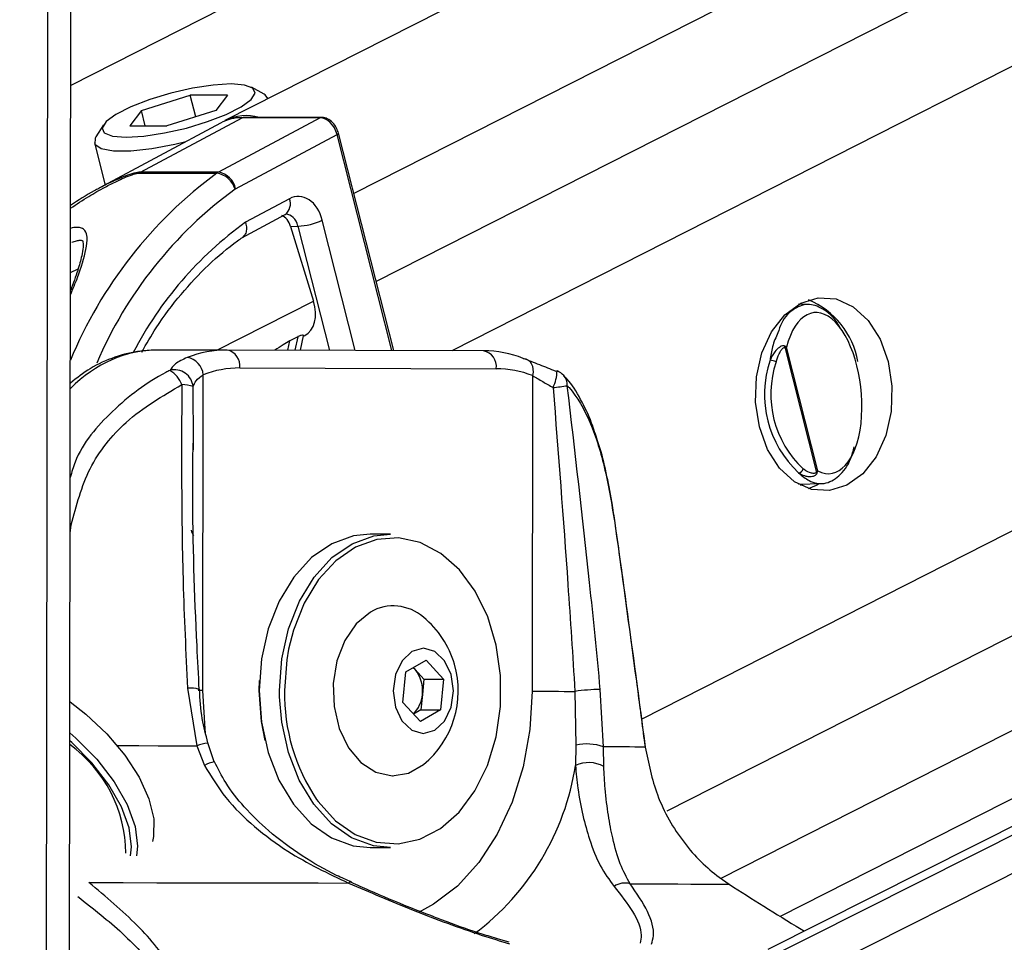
# Model space of a CAD drawing. Header units: millimetres. Extents: x 10 to 13239, y 20 to 10604.
# Tile 12 of 130: x 2422 to 2477, y 2969 to 3021. Entities that reach past the tile are written whole.
import ezdxf

# ---------------------------------------------------------------- set-up
doc = ezdxf.new("R2010")
doc.units = ezdxf.units.MM
doc.layers.add('COMPONENT_GEOMETRY', color=7, linetype='Continuous')
doc.styles.add('SLDTEXTSTYLE0', font='TXT', dxfattribs={"width": 0.75})
doc.dimstyles.new('SLDDIMSTYLE1', dxfattribs={"dimtxt": 75, "dimasz": 3.302, "dimexe": 0, "dimexo": 0.0625, "dimgap": 18.75, "dimtad": 0, "dimtih": 1, "dimtoh": 1, "dimdec": 1, "dimrnd": 1e-09, "dimzin": 12, "dimdsep": 46, "dimtxsty": 'SLDTEXTSTYLE0', "dimsah": 1, "dimcen": 0.09, "dimadec": 0, "dimazin": 3, "dimtfac": 1, "dimtdec": 1, "dimtofl": 0, "dimtmove": 0, "dimatfit": 3, "dimfxl": 1, "dimfrac": 2, "dimtolj": 1, "dimtzin": 12, "dimarcsym": 0})

# ---------------------------------------------------------------- blocks, each defined once
blk = doc.blocks.new('_D_5')
at = {"layer": 'COMPONENT_GEOMETRY', "color": 7}
for p, q in [((3876.961, 3780.567), (440.927, 3780.567)), ((444.102, 3780.567), (444.102, 2437.572)), ((294.05, 2422.338), (271.198, 2422.338)), ((271.198, 2422.338), (271.198, 2303.276)), ((594.154, 2422.338), (617.006, 2422.338)), ((617.006, 2422.338), (617.006, 2303.276)), ((271.198, 2303.276), (294.05, 2303.276)), ((617.006, 2303.276), (594.154, 2303.276)), ((444.102, 848.067), (444.102, 2191.062)), ((3787.574, 848.067), (440.927, 848.067))]:
    blk.add_line(p, q, dxfattribs=at)
for points in [[(444.102, 3780.567), (443.594, 3777.265), (444.61, 3777.265)], [(444.102, 848.067), (444.61, 851.369), (443.594, 851.369)]]:
    blk.add_solid(points, dxfattribs=at)
at = {"layer": 'COMPONENT_GEOMETRY', "color": 7, "char_height": 75, "attachment_point": 1, "style": 'SLDTEXTSTYLE0'}
for s, insert in [('9\'7.45"', (294.05, 2399.956)), ('2932.5mm', (197.956, 2287.742))]:
    blk.add_mtext(s, dxfattribs=dict(at, insert=insert))

msp = doc.modelspace()

# ---------------------------------------------------------------- linework, layer by layer
at = {"color": 8, "linetype": 'Continuous', "lineweight": 25}
for p, q in [((2593.758, 3102.657), (2424.727, 3016.839)), ((2620.832, 3102.336), (2440.53, 3010.795)), ((2631.5, 3102.209), (2441.777, 3005.884)), ((2643.047, 3102.072), (2446.003, 3002.031)), ((2692.969, 3101.48), (2456.597, 2981.471)), ((2704.246, 3101.346), (2457.994, 2976.321)), ((2714.423, 3101.226), (2461.014, 2972.567)), ((2461.698, 2965.005), (2731.928, 3101.018)), ((2462.026, 2967.321), (2727.751, 3101.068)), ((2424.634, 2947.589), (2424.835, 3097.175)), ((2423.345, 2945.196), (2423.541, 3090.876)), ((2442.655, 3002.04), (2439.595, 3014.095)), ((2440.612, 3002.045), (2438.766, 3009.318)), ((2437.406, 3008.98), (2439.165, 3002.049)), ((2424.713, 3006.396), (2425.142, 3006.607)), ((2432.891, 3002.065), (2438.28, 3004.801)), ((2436.848, 3002.055), (2436.957, 3002.583)), ((2437.397, 3002.806), (2437.242, 3002.054)), ((2431.572, 2996.873), (2431.558, 3000.024)), ((2424.76, 2992.312), (2424.694, 2992.323)), ((2424.694, 2991.854), (2424.76, 2992.312)), ((2436.385, 2982.703), (2436.38, 2983.062))]:
    msp.add_line(p, q, dxfattribs=at)
at = {"color": 7, "linetype": 'Continuous', "lineweight": 25}
for p, q in [((2605.954, 3102.512), (2433.331, 3014.87)), ((2726.812, 3101.079), (2463.637, 2968.616)), ((2464.339, 2970.464), (2721.719, 3101.139)), ((2424.657, 2964.295), (2424.835, 3097.175)), ((2435.516, 3016.345), (2434.818, 3016.733)), ((2428.672, 3015.433), (2431.402, 3016.292)), ((2433.477, 3016.292), (2431.402, 3016.292)), ((2431.709, 3015.082), (2431.402, 3016.292)), ((2433.477, 3016.292), (2432.823, 3015.433)), ((2435.739, 3016.093), (2435.738, 3016.098)), ((2428.672, 3015.433), (2428.018, 3014.574)), ((2428.891, 3014.574), (2428.672, 3015.433)), ((2432.823, 3015.433), (2430.094, 3014.574)), ((2438.721, 3015.054), (2434.38, 3015.054)), ((2426.551, 3014.634), (2426.122, 3013.96)), ((2433.08, 3014.736), (2426.278, 3011.08)), ((2428.018, 3014.574), (2430.094, 3014.574)), ((2428.63, 3011.994), (2434.305, 3015.035)), ((2438.646, 3015.035), (2432.97, 3011.994)), ((2438.646, 3015.035), (2434.305, 3015.035)), ((2433.927, 3011.059), (2439.595, 3014.095)), ((2442.753, 3002.039), (2439.674, 3014.169)), ((2426.045, 3013.638), (2426.644, 3011.277)), ((2428.541, 3011.94), (2432.882, 3011.94)), ((2432.97, 3011.994), (2428.63, 3011.994)), ((2436.934, 3010.512), (2434.479, 3009.197)), ((2434.273, 3008.331), (2436.699, 3009.631)), ((2437, 3008.967), (2437.406, 3008.98)), ((2437, 3008.967), (2438.28, 3004.801)), ((2465.92, 3004.608), (2465.356, 3004.622)), ((2437.397, 3002.806), (2436.957, 3002.583)), ((2437.555, 3002.054), (2437.723, 3002.866)), ((2437.718, 3002.84), (2437.793, 3002.878)), ((2433.454, 3002.065), (2429.559, 3002.065)), ((2447.772, 3002.026), (2433.454, 3002.065)), ((2464.584, 3002.218), (2466.355, 2995.241)), ((2466.432, 2995.334), (2464.681, 3002.232)), ((2434.16, 3001.065), (2448.478, 3001.026)), ((2432.102, 2983.07), (2432.126, 3000.687)), ((2450.511, 3000.638), (2450.487, 2983.021)), ((2431.573, 2996.49), (2431.572, 2996.873)), ((2465.356, 2994.582), (2466.631, 2994.614)), ((2465.463, 2994.525), (2465.587, 2994.588)), ((2442.567, 2991.795), (2441.436, 2991.795)), ((2442.73, 2987.795), (2442.709, 2987.795)), ((2443.436, 2984.104), (2444.569, 2984.762)), ((2443.951, 2984.233), (2443.84, 2984.338)), ((2443.849, 2984.344), (2443.951, 2984.233)), ((2444.569, 2984.762), (2445.539, 2983.704)), ((2443.273, 2982.387), (2443.436, 2984.104)), ((2443.951, 2984.233), (2444.435, 2983.704)), ((2431.246, 2983.186), (2431.757, 2979.981)), ((2435.249, 2983.062), (2435.263, 2983.631)), ((2444.435, 2983.704), (2444.354, 2982.845)), ((2444.435, 2983.704), (2445.539, 2983.704)), ((2445.539, 2983.704), (2445.375, 2981.987)), ((2444.354, 2982.845), (2444.272, 2981.987)), ((2452.872, 2983.017), (2452.928, 2980.012)), ((2454.462, 2979.92), (2454.287, 2983.124)), ((2444.242, 2981.329), (2443.273, 2982.387)), ((2444.272, 2981.987), (2443.859, 2981.747)), ((2445.375, 2981.987), (2444.242, 2981.329)), ((2444.272, 2981.987), (2445.375, 2981.987)), ((2431.757, 2979.981), (2432.192, 2978.886)), ((2432.361, 2980.13), (2432.361, 2980.13)), ((2432.741, 2979.085), (2432.385, 2980.139)), ((2452.928, 2980.012), (2452.899, 2978.885)), ((2454.484, 2978.826), (2454.462, 2979.92)), ((2442.709, 2978.295), (2442.73, 2978.295)), ((2441.436, 2974.295), (2442.567, 2974.295)), ((2460.913, 2972.637), (2461.475, 2972.248)), ((2449.195, 2969.011), (2448.599, 2969.192))]:
    msp.add_line(p, q, dxfattribs=at)
at = {"color": 7, "linetype": 'Continuous', "lineweight": 25, "flags": 128}
for points in [[(2433.676, 3016.919), (2432.681, 3016.859), (2431.529, 3016.683), (2430.314, 3016.406), (2429.134, 3016.05), (2428.085, 3015.644), (2427.252, 3015.221), (2426.701, 3014.815), (2426.479, 3014.459), (2426.602, 3014.182), (2427.062, 3014.006), (2427.82, 3013.946), (2428.815, 3014.006), (2429.967, 3014.182), (2431.182, 3014.459), (2432.362, 3014.815), (2433.411, 3015.221), (2434.244, 3015.644), (2434.795, 3016.05), (2435.017, 3016.406), (2434.893, 3016.683), (2434.434, 3016.859), (2433.676, 3016.919)], [(2435.738, 3016.098), (2435.571, 3016.311), (2435.516, 3016.345)], [(2434.38, 3015.054), (2434.346, 3015.05), (2434.305, 3015.035)], [(2426.122, 3013.96), (2426.084, 3013.894), (2426.079, 3013.557), (2426.431, 3013.318), (2427.113, 3013.194), (2428.076, 3013.194), (2429.248, 3013.318), (2430.541, 3013.557), (2431.159, 3013.703)], [(2468.053, 2994.52), (2467.079, 2994.221), (2466.084, 2994.288), (2465.134, 2994.718), (2464.296, 2995.481), (2463.626, 2996.524), (2463.169, 2997.777), (2462.958, 2999.155), (2463.006, 3000.563), (2463.31, 3001.906), (2463.849, 3003.091), (2464.587, 3004.039), (2465.473, 3004.684), (2466.447, 3004.983), (2467.443, 3004.916), (2468.392, 3004.486), (2469.23, 3003.723), (2469.901, 3002.68), (2470.357, 3001.427), (2470.568, 3000.049), (2470.52, 2998.641), (2470.217, 2997.298), (2469.677, 2996.113), (2468.939, 2995.165), (2468.053, 2994.52)], [(2449.99, 3001.603), (2450.124, 3001.584), (2450.246, 3001.529), (2450.351, 3001.44), (2450.435, 3001.32), (2450.495, 3001.174), (2450.528, 3001.007), (2450.533, 3000.826), (2450.511, 3000.638)], [(2451.817, 3000.872), (2451.859, 3000.904), (2451.87, 3000.903)], [(2465.915, 2994.337), (2466.356, 2994.52), (2466.524, 2994.611)], [(2455.139, 2992.259), (2455.138, 2992.249), (2455.124, 2992.23)], [(2441.436, 2991.795), (2440.511, 2991.697), (2439.298, 2991.256), (2438.173, 2990.48), (2437.182, 2989.399), (2436.364, 2988.058), (2435.755, 2986.511), (2435.378, 2984.823), (2435.249, 2983.062)], [(2436.38, 2983.062), (2436.509, 2984.823), (2436.886, 2986.511), (2437.496, 2988.058), (2438.313, 2989.399), (2439.305, 2990.48), (2440.429, 2991.256), (2441.642, 2991.697), (2442.567, 2991.795)], [(2438.452, 2976.974), (2438.535, 2976.86), (2439.501, 2975.798), (2440.598, 2975.033), (2441.782, 2974.596), (2443.003, 2974.505), (2444.213, 2974.764), (2445.361, 2975.362), (2446.4, 2976.274), (2447.288, 2977.464), (2447.989, 2978.882), (2448.474, 2980.47), (2448.722, 2982.164), (2448.725, 2983.894), (2448.481, 2985.589), (2448, 2987.18), (2447.303, 2988.602), (2446.418, 2989.796), (2445.382, 2990.714), (2444.235, 2991.318), (2443.026, 2991.583), (2441.805, 2991.499), (2440.62, 2991.069), (2439.52, 2990.31), (2438.552, 2989.253), (2437.753, 2987.943), (2437.157, 2986.432), (2436.89, 2985.367)], [(2441.453, 2987.439), (2440.662, 2986.789), (2440.025, 2985.861), (2439.588, 2984.725), (2439.384, 2983.464), (2439.429, 2982.172), (2439.718, 2980.944), (2440.23, 2979.873), (2440.928, 2979.037), (2441.76, 2978.498), (2442.663, 2978.296), (2443.572, 2978.447), (2444.416, 2978.938)], [(2443.767, 2985.242), (2443.222, 2984.729), (2442.856, 2983.96), (2442.726, 2983.052), (2442.852, 2982.143), (2443.215, 2981.371), (2443.759, 2980.854), (2444.401, 2980.67), (2445.044, 2980.849), (2445.59, 2981.361), (2445.955, 2982.13), (2446.085, 2983.039), (2445.959, 2983.948), (2445.597, 2984.72), (2445.053, 2985.237), (2444.41, 2985.42), (2443.767, 2985.242)], [(2435.249, 2983.062), (2435.373, 2981.3), (2435.745, 2979.61), (2436.351, 2978.06), (2437.165, 2976.715), (2438.153, 2975.629), (2439.276, 2974.846), (2440.487, 2974.399), (2441.436, 2974.295)], [(2435.574, 2980.28), (2435.37, 2981.34), (2435.249, 2983.062)], [(2442.567, 2974.295), (2441.619, 2974.399), (2440.407, 2974.846), (2439.284, 2975.629), (2438.296, 2976.715), (2437.482, 2978.06), (2436.877, 2979.61), (2436.504, 2981.3), (2436.385, 2982.703)], [(2450.487, 2983.021), (2450.733, 2983.02), (2451.009, 2983.019), (2451.308, 2983.019), (2451.623, 2983.018), (2451.945, 2983.018), (2452.267, 2983.017), (2452.578, 2983.017), (2452.872, 2983.017)], [(2424.688, 2982.425), (2425.565, 2981.742), (2426.734, 2980.641), (2427.741, 2979.449), (2428.538, 2978.224), (2429.088, 2977.022), (2429.364, 2975.902), (2429.353, 2974.916), (2429.29, 2974.64)], [(2424.679, 2980.696), (2425.006, 2980.411), (2426.175, 2979.231), (2427.15, 2977.972), (2427.879, 2976.701), (2428.324, 2975.482), (2428.463, 2974.381), (2428.402, 2973.832)], [(2428.066, 2973.829), (2428.12, 2974.339), (2427.986, 2975.403), (2427.556, 2976.579), (2426.852, 2977.807), (2425.911, 2979.023), (2424.781, 2980.163), (2424.678, 2980.254)], [(2456.8, 2979.927), (2456.8, 2979.922), (2456.793, 2979.905)], [(2425.745, 2972.345), (2427.649, 2972.341), (2429.534, 2972.338), (2431.395, 2972.335), (2433.23, 2972.332), (2435.035, 2972.328), (2436.807, 2972.325), (2438.542, 2972.321), (2440.238, 2972.318)], [(2455.955, 2972.275), (2456.915, 2972.272), (2457.8, 2972.268), (2458.61, 2972.265), (2459.342, 2972.261), (2459.996, 2972.258), (2460.57, 2972.255), (2461.063, 2972.252), (2461.475, 2972.248)]]:
    msp.add_lwpolyline(points, dxfattribs=at)
at = {"color": 8, "linetype": 'Continuous', "lineweight": 25, "flags": 128}
for points in [[(2438.721, 3015.054), (2438.686, 3015.05), (2438.646, 3015.035)], [(2439.595, 3014.095), (2439.63, 3014.115), (2439.655, 3014.134), (2439.67, 3014.151), (2439.674, 3014.167), (2439.674, 3014.169)], [(2436.89, 2985.367), (2436.789, 2984.782), (2436.663, 2983.062)], [(2432.102, 2983.07), (2431.893, 2983.071), (2431.842, 2983.071)], [(2432.253, 2980.703), (2432.225, 2980.93), (2432.102, 2983.07)], [(2450.487, 2983.021), (2450.359, 2980.881), (2449.983, 2978.801), (2449.371, 2976.836), (2448.538, 2975.041), (2447.508, 2973.464), (2446.308, 2972.149), (2444.971, 2971.13), (2444.134, 2970.681)], [(2427.314, 2979.989), (2427.421, 2979.989), (2428.52, 2979.987), (2429.609, 2979.985), (2430.689, 2979.983), (2431.757, 2979.981)]]:
    msp.add_lwpolyline(points, dxfattribs=at)
at = {"color": 7, "linetype": 'Continuous', "lineweight": 25}
for centre, radius, start, end in [((2434.532, 3012.424), 2.725, 74.8075, 116.1501), ((2434.276, 3012.49), 2.545, 89.3461, 118.0393), ((2429.078, 3011.16), 0.946, 118.3002, 124.5592), ((2433.418, 3011.16), 0.946, 118.3002, 124.5592), ((2432.685, 3010.694), 1.261, 15.9614, 81.0447), ((2432.773, 3010.834), 1.176, 11.005, 80.3566), ((2434.078, 3010.779), 0.317, 118.3427, 124.5578), ((2437.254, 3012.497), 3.521, 272.4674, 295.4301), ((2464.132, 3000.629), 4.597, 9.9891, 67.1886), ((2433.453, 2995.88), 6.184, 89.9905, 111.0148), ((2433.277, 3001.191), 0.891, 351.8462, 78.5801), ((2447.595, 3001.152), 0.891, 351.8511, 78.5752), ((2447.74, 2995.838), 6.188, 68.6844, 89.7045), ((2464.243, 3002.247), 0.342, 355.184, 7.2912), ((2431.039, 3000.579), 1.092, 5.7126, 79.6593), ((2469.463, 2999.6), 6.012, 161.5803, 226.9086), ((2463.721, 3000.72), 0.78, 61.2419, 87.1796), ((2469.514, 2999.6), 5.71, 161.582, 226.9057), ((2430.529, 2999.931), 1.033, 5.1287, 104.7101), ((2429.524, 2999.64), 1.489, 19.4146, 60.0523), ((2434.158, 2995.399), 5.666, 89.9854, 111.0206), ((2448.448, 2995.35), 5.677, 68.692, 89.698), ((2451.514, 2999.968), 1, 42.6622, 69.1582), ((2430.956, 2998.453), 1.682, 69.0136, 90.937), ((2448.358, 3027.094), 27.323, 276.9212, 278.5927), ((2465.302, 2995.533), 0.327, 279.4748, 341.8355), ((2466.153, 2995.089), 0.254, 23.8325, 36.997), ((2442.736, 2985.235), 2.55, 48.7856, 120.2001), ((2441.043, 2983.045), 5.315, 16.2024, 50.6107), ((2441.043, 2983.045), 5.315, 309.3893, 16.2024), ((2442.536, 2983.07), 1.831, 352.9694, 39.4314), ((2442.71, 2982.95), 1.647, 313.7124, 356.3727), ((2454.458, 2971.441), 11.684, 90.8379, 97.8008), ((2420.217, 2973.899), 7.594, 0.6055, 54.0218), ((2453.54, 2977.394), 2.689, 69.9495, 103.1639), ((2452.578, 2506.792), 473.132, 89.4896, 89.77182), ((2453.631, 2977.237), 1.803, 61.7722, 113.9547), ((2455.652, 2971.294), 1.027, 72.812, 125.6752)]:
    msp.add_arc(centre, radius, start, end, dxfattribs=at)
at = {"color": 8, "linetype": 'Continuous', "lineweight": 25}
for centre, radius, start, end in [((2447.597, 2992.002), 24.78, 126.4312, 157.4802), ((2447.617, 2992.208), 23.3, 126.0714, 156.9384), ((2436.233, 3010.227), 0.757, 308.0331, 22.1147), ((2446.677, 2992.347), 20.802, 125.9026, 152.5713), ((2449.741, 3000.91), 2.129, 333.7703, 359.7981), ((2451.681, 3000.139), 0.762, 355.3494, 41.276), ((2431.994, 2992.13), 0.565, 192.7049, 226.7326), ((2431.449, 2981.822), 1.379, 71.2541, 98.4679), ((2447.21, 2982.854), 10.549, 178.874, 213.8764), ((2434.022, 2972.091), 8.209, 101.6786, 106.0193), ((2433.156, 2977.085), 2.043, 101.8866, 118.174), ((2438.631, 2981.068), 14.434, 306.6899, 351.3031), ((2440.351, 2972.197), 0.165, 74.6104, 133.2006)]:
    msp.add_arc(centre, radius, start, end, dxfattribs=at)
at = {"color": 7, "linetype": 'Continuous', "lineweight": 25}
for centre, major_axis, ratio, start_param, end_param in [((2438.888, 3014.095), (-0.459, 0.889), 0.664219, 4.38219, 5.952986), ((2437.435, 3008.642), (0.001, 2.001), 0.706964, 5.057572, 6.645512), ((2436.334, 3008.629), (-0.097, 0.996), 0.721655, 4.987651, 5.914695), ((2436.88, 3004.658), (-0.919, 1.776), 0.677839, 3.136363, 4.451126), ((2466.679, 2999.664), (-0.466, 4.492), 0.481818, 2.818027, 7.196236)]:
    msp.add_ellipse(centre, major_axis=major_axis, ratio=ratio, start_param=start_param, end_param=end_param, dxfattribs=at)
at = {"color": 8, "linetype": 'Continuous', "lineweight": 25}
for centre, major_axis, ratio, start_param, end_param in [((2436.728, 3008.642), (0.034, 1), 0.713644, 5.081543, 6.329766), ((2429.512, 2990.065), (0.062, 12), 0.707102, 0.001735, 0.609528)]:
    msp.add_ellipse(centre, major_axis=major_axis, ratio=ratio, start_param=start_param, end_param=end_param, dxfattribs=at)
at = {"color": 7, "linetype": 'Continuous', "lineweight": 25}
for points, knots in [([(2439.674, 3014.169), (2439.643, 3014.263), (2439.573, 3014.478), (2439.357, 3014.775), (2439.071, 3014.988), (2438.844, 3015.052), (2438.733, 3015.054), (2438.721, 3015.054)], [0, 0, 0, 0, 0.204193, 0.46654, 0.739319, 0.970931, 1, 1, 1, 1]), ([(2426.303, 3011.086), (2426.216, 3011.041), (2425.662, 3010.759), (2425.15, 3010.425), (2424.718, 3010.143)], [0, 0, 0, 0, 0.157474, 1, 1, 1, 1]), ([(2436.699, 3009.631), (2436.71, 3009.636), (2436.727, 3009.645), (2436.732, 3009.64), (2436.734, 3009.639)], [0, 0, 0, 0, 0.582399, 1, 1, 1, 1]), ([(2434.479, 3009.197), (2434.481, 3009.191), (2434.499, 3009.128), (2434.536, 3008.963), (2434.536, 3008.716), (2434.461, 3008.484), (2434.356, 3008.4), (2434.309, 3008.362)], [0, 0, 0, 0, 0.017918, 0.177617, 0.46887, 0.759866, 1, 1, 1, 1]), ([(2424.789, 3008.09), (2424.88, 3008.12), (2425.053, 3008.177), (2425.262, 3008.201), (2425.373, 3008.183), (2425.379, 3008.172), (2425.403, 3008.164), (2425.441, 3007.823), (2425.334, 3007.259), (2425.117, 3006.469), (2424.865, 3005.783), (2424.726, 3005.404)], [0, 0, 0, 0, 0.047404, 0.090197, 0.132981, 0.178342, 0.268117, 0.409247, 0.550857, 0.751637, 1, 1, 1, 1]), ([(2428.694, 3001.951), (2428.956, 3002.411), (2429.621, 3003.578), (2430.867, 3005.211), (2432.39, 3006.841), (2433.567, 3007.838), (2434.226, 3008.29), (2434.317, 3008.353)], [0, 0, 0, 0, 0.170629, 0.432844, 0.695158, 0.9578, 1, 1, 1, 1]), ([(2467.686, 3003.265), (2467.648, 3003.34), (2467.401, 3003.83), (2466.795, 3004.357), (2465.946, 3004.711), (2465.107, 3004.441), (2464.486, 3003.85), (2464.264, 3003.211), (2464.201, 3003.027)], [0, 0, 0, 0, 0.037463, 0.243379, 0.456866, 0.679092, 0.907616, 1, 1, 1, 1]), ([(2436.957, 3002.583), (2436.837, 3002.513), (2436.579, 3002.364), (2436.276, 3002.164), (2436.114, 3002.057)], [0, 0, 0, 0, 0.467223, 1, 1, 1, 1]), ([(2437.714, 3002.868), (2437.714, 3002.881), (2437.715, 3002.909), (2437.599, 3002.896), (2437.477, 3002.847), (2437.406, 3002.811), (2437.397, 3002.806)], [0, 0, 0, 0, 0.285961, 0.62479, 0.950528, 1, 1, 1, 1]), ([(2429.561, 3002.065), (2429.254, 3002.053), (2428.452, 3002.024), (2427.18, 3001.705), (2425.844, 3001.11), (2425.069, 3000.509), (2424.705, 3000.227)], [0, 0, 0, 0, 0.177117, 0.46207, 0.747654, 1, 1, 1, 1]), ([(2464.583, 3002.291), (2464.562, 3002.297), (2464.501, 3002.315), (2464.394, 3002.286), (2464.223, 3002.187), (2463.983, 3001.942), (2463.843, 3001.666), (2463.759, 3001.5)], [0, 0, 0, 0, 0.060653, 0.184539, 0.294007, 0.574648, 1, 1, 1, 1]), ([(2464.097, 3001.405), (2464.148, 3001.556), (2464.231, 3001.804), (2464.374, 3002.049), (2464.475, 3002.164), (2464.534, 3002.216), (2464.573, 3002.218), (2464.584, 3002.218)], [0, 0, 0, 0, 0.455731, 0.745095, 0.85067, 0.957037, 1, 1, 1, 1]), ([(2464.681, 3002.232), (2464.68, 3002.233), (2464.654, 3002.254), (2464.618, 3002.272), (2464.583, 3002.291)], [0, 0, 0, 0, 0.028909, 1, 1, 1, 1]), ([(2464.584, 3002.218), (2464.619, 3002.223), (2464.655, 3002.228), (2464.68, 3002.232), (2464.681, 3002.232)], [0, 0, 0, 0, 0.971185, 1, 1, 1, 1]), ([(2431.235, 3001.653), (2430.986, 3001.538), (2430.522, 3001.324), (2430.348, 3001.055), (2430.267, 3000.93)], [0, 0, 0, 0, 0.53814, 1, 1, 1, 1]), ([(2451.817, 3000.872), (2451.505, 3000.998), (2450.831, 3001.27), (2450.284, 3001.486), (2449.99, 3001.603)], [0, 0, 0, 0, 0.461863, 1, 1, 1, 1]), ([(2431.558, 3000.024), (2431.6, 3000.137), (2431.689, 3000.379), (2431.974, 3000.581), (2432.126, 3000.687)], [0, 0, 0, 0, 0.469456, 1, 1, 1, 1]), ([(2450.511, 3000.638), (2450.694, 3000.53), (2451.039, 3000.327), (2451.455, 3000.084), (2451.651, 2999.97)], [0, 0, 0, 0, 0.530541, 1, 1, 1, 1]), ([(2454.131, 2996.996), (2454.025, 2997.337), (2453.755, 2998.198), (2453.191, 2999.353), (2452.673, 3000.226), (2452.298, 3000.571), (2452.238, 3000.627)], [0, 0, 0, 0, 0.225491, 0.57077, 0.931004, 1, 1, 1, 1]), ([(2424.76, 2992.312), (2425.041, 2993.39), (2425.606, 2995.55), (2427.855, 2998.341), (2429.849, 2999.505), (2430.928, 3000.135)], [0, 0, 0, 0, 0.313747, 0.628666, 1, 1, 1, 1]), ([(2430.928, 3000.135), (2430.91, 2996.474), (2430.883, 2990.827), (2431.151, 2985.174), (2431.246, 2983.186)], [0, 0, 0, 0, 0.648279, 1, 1, 1, 1]), ([(2451.651, 2999.97), (2451.936, 2996.307), (2452.376, 2990.657), (2452.743, 2985.005), (2452.872, 2983.017)], [0, 0, 0, 0, 0.648203, 1, 1, 1, 1]), ([(2454.287, 2983.124), (2454.092, 2985.112), (2453.539, 2990.766), (2452.873, 2996.415), (2452.441, 3000.077)], [0, 0, 0, 0, 0.351724, 1, 1, 1, 1]), ([(2452.441, 3000.077), (2452.474, 3000.041), (2452.966, 2999.509), (2453.75, 2998.159), (2454.596, 2995.482), (2454.948, 2993.313), (2455.124, 2992.23)], [0, 0, 0, 0, 0.0250477, 0.3715271, 0.6863385, 1, 1, 1, 1]), ([(2455.133, 2992.254), (2455.079, 2992.641), (2454.947, 2993.597), (2454.661, 2995.05), (2454.385, 2996.254), (2454.18, 2996.853), (2454.131, 2996.996)], [0, 0, 0, 0, 0.22309, 0.550934, 0.892293, 1, 1, 1, 1]), ([(2431.902, 2983.128), (2431.858, 2983.936), (2431.661, 2987.625), (2431.513, 2992.211), (2431.549, 2995.981), (2431.557, 2996.873)], [0, 0, 0, 0, 0.176184, 0.80521, 1, 1, 1, 1]), ([(2465.356, 2995.21), (2465.549, 2995.049), (2466.018, 2994.657), (2466.814, 2994.535), (2467.624, 2994.967), (2468.213, 2995.723), (2468.4, 2996.445), (2468.458, 2996.669)], [0, 0, 0, 0, 0.1629846, 0.3968921, 0.6400267, 0.8884345, 1, 1, 1, 1]), ([(2466.355, 2995.241), (2466.346, 2995.231), (2466.319, 2995.203), (2466.221, 2995.176), (2465.992, 2995.201), (2465.774, 2995.312), (2465.63, 2995.418), (2465.613, 2995.431)], [0, 0, 0, 0, 0.045332, 0.125548, 0.375592, 0.924118, 1, 1, 1, 1]), ([(2466.432, 2995.334), (2466.432, 2995.333), (2466.412, 2995.304), (2466.383, 2995.272), (2466.355, 2995.241)], [0, 0, 0, 0, 0.029107, 1, 1, 1, 1]), ([(2466.385, 2995.191), (2466.404, 2995.237), (2466.424, 2995.285), (2466.432, 2995.333), (2466.432, 2995.334)], [0, 0, 0, 0, 0.971469, 1, 1, 1, 1]), ([(2465.356, 2995.21), (2465.379, 2995.196), (2465.51, 2995.118), (2465.718, 2995.033), (2465.961, 2994.998), (2466.126, 2995.011), (2466.249, 2995.053), (2466.336, 2995.113), (2466.371, 2995.169), (2466.385, 2995.191)], [0, 0, 0, 0, 0.070132, 0.395153, 0.58707, 0.730993, 0.841657, 0.936384, 1, 1, 1, 1]), ([(2455.124, 2992.23), (2455.215, 2991.576), (2455.668, 2988.306), (2456.226, 2984.198), (2456.682, 2980.743), (2456.793, 2979.905)], [0, 0, 0, 0, 0.159183, 0.79594, 1, 1, 1, 1]), ([(2456.8, 2979.927), (2456.665, 2980.954), (2456.125, 2985.064), (2455.562, 2989.175), (2455.139, 2992.259)], [0, 0, 0, 0, 0.249839, 1, 1, 1, 1]), ([(2432.387, 2980.136), (2432.266, 2980.587), (2432.003, 2981.57), (2431.947, 2982.581), (2431.917, 2983.13)], [0, 0, 0, 0, 0.45815, 1, 1, 1, 1]), ([(2456.793, 2979.905), (2456.977, 2979.003), (2457.373, 2977.061), (2458.641, 2974.908), (2459.885, 2973.473), (2460.573, 2972.913), (2460.913, 2972.637)], [0, 0, 0, 0, 0.301537, 0.649271, 0.826762, 1, 1, 1, 1]), ([(2432.192, 2978.886), (2432.567, 2978.268), (2433.339, 2976.997), (2434.978, 2975.429), (2437.238, 2973.734), (2439.084, 2972.862), (2440.238, 2972.318)], [0, 0, 0, 0, 0.202398, 0.415929, 0.635025, 1, 1, 1, 1]), ([(2440.399, 2972.377), (2440.12, 2972.497), (2439.18, 2972.9), (2437.6, 2973.83), (2435.857, 2975.103), (2434.435, 2976.494), (2433.402, 2977.788), (2432.948, 2978.695), (2432.749, 2979.092)], [0, 0, 0, 0, 0.090495, 0.304937, 0.530845, 0.713039, 0.87407, 1, 1, 1, 1]), ([(2452.899, 2978.885), (2452.939, 2978.454), (2453.034, 2977.444), (2453.302, 2976.059), (2453.712, 2974.597), (2454.255, 2973.228), (2454.785, 2972.497), (2455.053, 2972.128)], [0, 0, 0, 0, 0.135243, 0.316728, 0.502898, 0.748889, 1, 1, 1, 1]), ([(2455.955, 2972.275), (2455.76, 2972.628), (2455.365, 2973.341), (2455.001, 2974.655), (2454.728, 2976.075), (2454.557, 2977.413), (2454.506, 2978.408), (2454.484, 2978.826)], [0, 0, 0, 0, 0.245377, 0.495296, 0.6781, 0.864609, 1, 1, 1, 1]), ([(2427.227, 2961.02), (2427.404, 2961.061), (2428.396, 2961.291), (2429.925, 2961.912), (2431.036, 2962.993), (2431.441, 2964.136), (2431.387, 2965.614), (2430.489, 2967.591), (2428.544, 2969.994), (2426.685, 2971.555), (2425.745, 2972.345)], [0, 0, 0, 0, 0.024025, 0.134639, 0.244509, 0.33263, 0.423981, 0.601094, 0.798254, 1, 1, 1, 1]), ([(2440.238, 2972.318), (2441.428, 2971.806), (2443.835, 2970.771), (2446.895, 2969.634), (2448.71, 2969.079), (2449.217, 2968.924)], [0, 0, 0, 0, 0.413471, 0.836282, 1, 1, 1, 1]), ([(2444.926, 2970.46), (2444.499, 2970.623), (2443.293, 2971.084), (2441.786, 2971.727), (2440.725, 2972.206), (2440.394, 2972.355)], [0, 0, 0, 0, 0.272828, 0.772905, 1, 1, 1, 1]), ([(2457.14, 2968.903), (2457.185, 2969.056), (2457.344, 2969.596), (2457.017, 2970.722), (2456.313, 2971.753), (2455.955, 2972.275)], [0, 0, 0, 0, 0.163705, 0.575616, 1, 1, 1, 1]), ([(2461.475, 2972.248), (2462.758, 2971.433), (2464.091, 2970.586), (2465.613, 2969.673), (2465.67, 2969.639)], [0, 0, 0, 0, 0.9626047, 1, 1, 1, 1]), ([(2455.053, 2972.128), (2455.431, 2971.653), (2456.194, 2970.693), (2456.635, 2969.632), (2456.543, 2969.111), (2456.517, 2968.967)], [0, 0, 0, 0, 0.414625, 0.838125, 1, 1, 1, 1]), ([(2448.599, 2969.192), (2448.296, 2969.282), (2447.335, 2969.568), (2446.098, 2970.001), (2445.195, 2970.355), (2444.926, 2970.46)], [0, 0, 0, 0, 0.24496, 0.7749, 1, 1, 1, 1])]:
    msp.add_open_spline(points, degree=3, knots=knots, dxfattribs=at)
at = {"color": 8, "linetype": 'Continuous', "lineweight": 25}
for points, knots in [([(2424.718, 3009.982), (2425.052, 3010.206), (2425.674, 3010.624), (2426.538, 3011.109), (2427.205, 3011.451), (2427.705, 3011.68), (2428.061, 3011.824), (2428.318, 3011.905), (2428.457, 3011.936), (2428.519, 3011.939), (2428.541, 3011.94)], [0, 0, 0, 0, 0.282814, 0.528018, 0.691361, 0.800356, 0.903218, 0.94602, 0.980142, 1, 1, 1, 1]), ([(2428.63, 3011.994), (2428.599, 3011.993), (2428.518, 3011.99), (2428.351, 3011.96), (2428.052, 3011.88), (2427.646, 3011.733), (2427.091, 3011.492), (2426.639, 3011.279), (2426.36, 3011.12), (2426.302, 3011.087)], [0, 0, 0, 0, 0.0479251, 0.1265358, 0.2176583, 0.4197055, 0.6234952, 0.9216365, 1, 1, 1, 1]), ([(2424.712, 3005.155), (2424.85, 3005.48), (2425.256, 3006.439), (2425.555, 3007.467), (2425.674, 3008.312), (2425.58, 3008.705), (2425.364, 3008.885), (2425.076, 3008.921), (2424.847, 3008.901), (2424.718, 3008.857), (2424.717, 3008.856)], [0, 0, 0, 0, 0.175309, 0.516929, 0.690556, 0.81058, 0.881012, 0.940109, 0.999269, 1, 1, 1, 1]), ([(2464.201, 3003.027), (2464.088, 3002.781), (2463.888, 3002.343), (2463.799, 3001.757), (2463.759, 3001.5)], [0, 0, 0, 0, 0.560042, 1, 1, 1, 1]), ([(2430.267, 3000.93), (2430.189, 3000.891), (2429.031, 3000.313), (2427.07, 2998.813), (2425.198, 2996.684), (2424.781, 2995.25), (2424.698, 2994.962)], [0, 0, 0, 0, 0.032402, 0.482516, 0.896166, 1, 1, 1, 1]), ([(2425.123, 2971.559), (2425.984, 2970.886), (2427.78, 2969.483), (2429.727, 2967.296), (2430.698, 2965.449), (2430.835, 2964.067), (2430.52, 2962.998), (2429.504, 2961.97), (2428.06, 2961.382), (2427.123, 2961.163), (2426.955, 2961.124)], [0, 0, 0, 0, 0.190889, 0.397745, 0.578095, 0.666889, 0.758416, 0.867232, 0.976249, 1, 1, 1, 1])]:
    msp.add_open_spline(points, degree=3, knots=knots, dxfattribs=at)

# ---------------------------------------------------------------- dimensions: what is measured, and where the dimension line sits
at = {"layer": 'COMPONENT_GEOMETRY', "color": 7}
dim = msp.add_linear_dim(base=(444.102, 3780.567), p1=(3788.844, 848.067), p2=(3878.231, 3780.567), angle=90, dimstyle='SLDDIMSTYLE1', dxfattribs=at)
dim.commit()
dim.dimension.update_dxf_attribs({"geometry": '_D_5', "text_midpoint": (444.102, 2314.317), "dimtype": 160})

doc.saveas('drawing.dxf')
